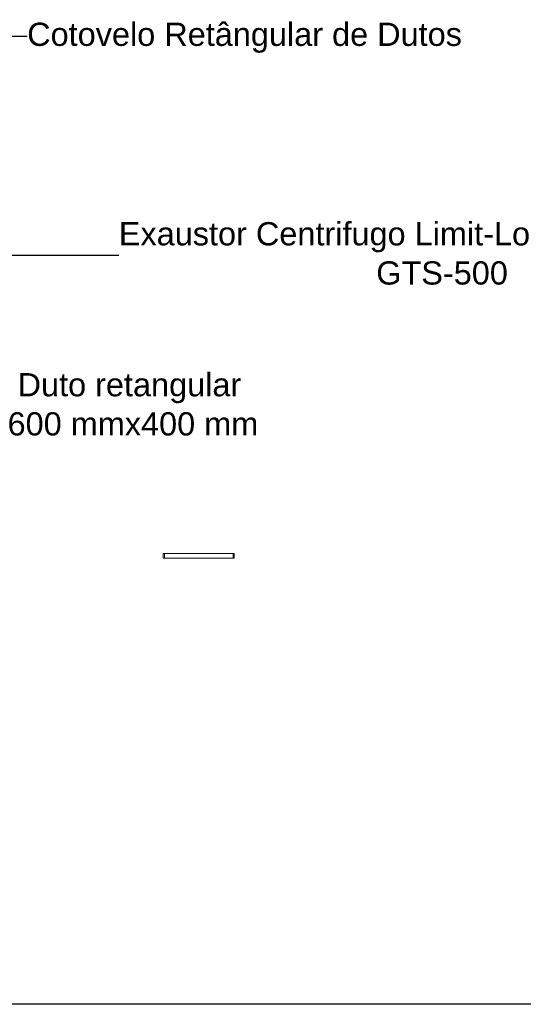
# Model space of a CAD drawing. Header units: metres. Extents: x 9 to 159, y -27 to 58.
# Tile 7 of 46: x 53.45 to 57.78, y -27.14 to -18.66. Entities that reach past the tile are written whole.
import ezdxf

# ---------------------------------------------------------------- set-up
doc = ezdxf.new("R2010")
doc.units = ezdxf.units.M
for name, color, linetype, lineweight in [('A-GLAZ-CWMG', 7, 'Continuous', 5), ('G-ANNO-SYMB', 7, 'Continuous', 30), ('M-EQPM-IDEN', 7, 'Continuous', 30), ('M-HVAC-DUCT-IDEN', 7, 'Continuous', 30)]:
    doc.layers.add(name, color=color, linetype=linetype, lineweight=lineweight)
doc.styles.add('Arial_B', font='arial.ttf', dxfattribs={"height": 0.2})

# ---------------------------------------------------------------- blocks, each defined once
blk = doc.blocks.new('Rectangular Mullion - 1x4cm-1918339-PLANTA TÉCNICA E LOCAÇÃO - PAV1_ COB_ ANEXO')
at = {"layer": 'A-GLAZ-CWMG', "color": 253, "true_color": 0xaaaaaa}
for p, q in [((17.8168, -23.2981), (17.8168, -23.2581)), ((17.8168, -23.2581), (18.4081, -23.2581)), ((18.4081, -23.2981), (17.8168, -23.2981)), ((18.4081, -23.2581), (18.4081, -23.2981))]:
    blk.add_line(p, q, dxfattribs=at)
blk = doc.blocks.new('Rectangular Mullion - 1x4cm-1918332-PLANTA TÉCNICA E LOCAÇÃO - PAV1_ COB_ ANEXO')
at = {"layer": 'A-GLAZ-CWMG', "color": 253, "true_color": 0xaaaaaa}
for p, q in [((17.8168, -23.2581), (17.8068, -23.2581)), ((17.8068, -23.2581), (17.8068, -23.2981)), ((17.8068, -23.2981), (17.8168, -23.2981)), ((17.8168, -23.2981), (17.8168, -23.2581))]:
    blk.add_line(p, q, dxfattribs=at)
blk = doc.blocks.new('Rectangular Mullion - 1x4cm-1918337-PLANTA TÉCNICA E LOCAÇÃO - PAV1_ COB_ ANEXO')
at = {"layer": 'A-GLAZ-CWMG', "color": 253, "true_color": 0xaaaaaa}
for p, q in [((14.4181, -23.2581), (14.4081, -23.2581)), ((14.4081, -23.2581), (14.4081, -23.2981)), ((14.4081, -23.2981), (14.4181, -23.2981)), ((14.4181, -23.2981), (14.4181, -23.2581))]:
    blk.add_line(p, q, dxfattribs=at)

msp = doc.modelspace()

# ---------------------------------------------------------------- linework, layer by layer
at = {"layer": 'G-ANNO-SYMB'}
msp.add_line((65.9442, -27.1395), (28.0781, -27.1395), dxfattribs=at)
msp.add_line((65.9442, -27.1395), (28.0781, -27.1395), dxfattribs=at)
at = {"layer": 'M-EQPM-IDEN'}
msp.add_line((53.2363, -20.6892), (54.2988, -20.6892), dxfattribs=at)
at = {"layer": 'M-HVAC-DUCT-IDEN'}
msp.add_line((52.9463, -18.8024), (53.51, -18.8024), dxfattribs=at)

# ---------------------------------------------------------------- block references
at = {"layer": 'A-GLAZ-CWMG', "color": 253, "true_color": 0xaaaaaa}
for name, p in [('Rectangular Mullion - 1x4cm-1918332-PLANTA TÉCNICA E LOCAÇÃO - PAV1_ COB_ ANEXO', (36.8746, 0)), ('Rectangular Mullion - 1x4cm-1918339-PLANTA TÉCNICA E LOCAÇÃO - PAV1_ COB_ ANEXO', (36.8746, 0)), ('Rectangular Mullion - 1x4cm-1918337-PLANTA TÉCNICA E LOCAÇÃO - PAV1_ COB_ ANEXO', (40.8746, 0))]:
    msp.add_blockref(name, p, dxfattribs=at)

# ---------------------------------------------------------------- texts
at = {"layer": 'M-EQPM-IDEN', "char_height": 0.2, "attachment_point": 1, "style": 'Arial_B'}
for s, insert, width in [('Exaustor Centrifugo Limit-Load Simples -', (54.2988, -20.4039), 6.774259), ('GTS-500', (56.5147, -20.7413), 1.402953)]:
    msp.add_mtext(s, dxfattribs=dict(at, insert=insert, width=width))
at = {"layer": 'M-HVAC-DUCT-IDEN', "char_height": 0.2, "attachment_point": 1, "style": 'Arial_B'}
for s, insert, width in [('Cotovelo Retângular de Dutos', (53.51, -18.6861), 4.914344), ('Duto retangular', (53.4273, -21.7035), 2.557383), ('600 mmx400 mm', (53.3413, -22.0409), 2.757805)]:
    msp.add_mtext(s, dxfattribs=dict(at, insert=insert, width=width))

doc.saveas('drawing.dxf')
